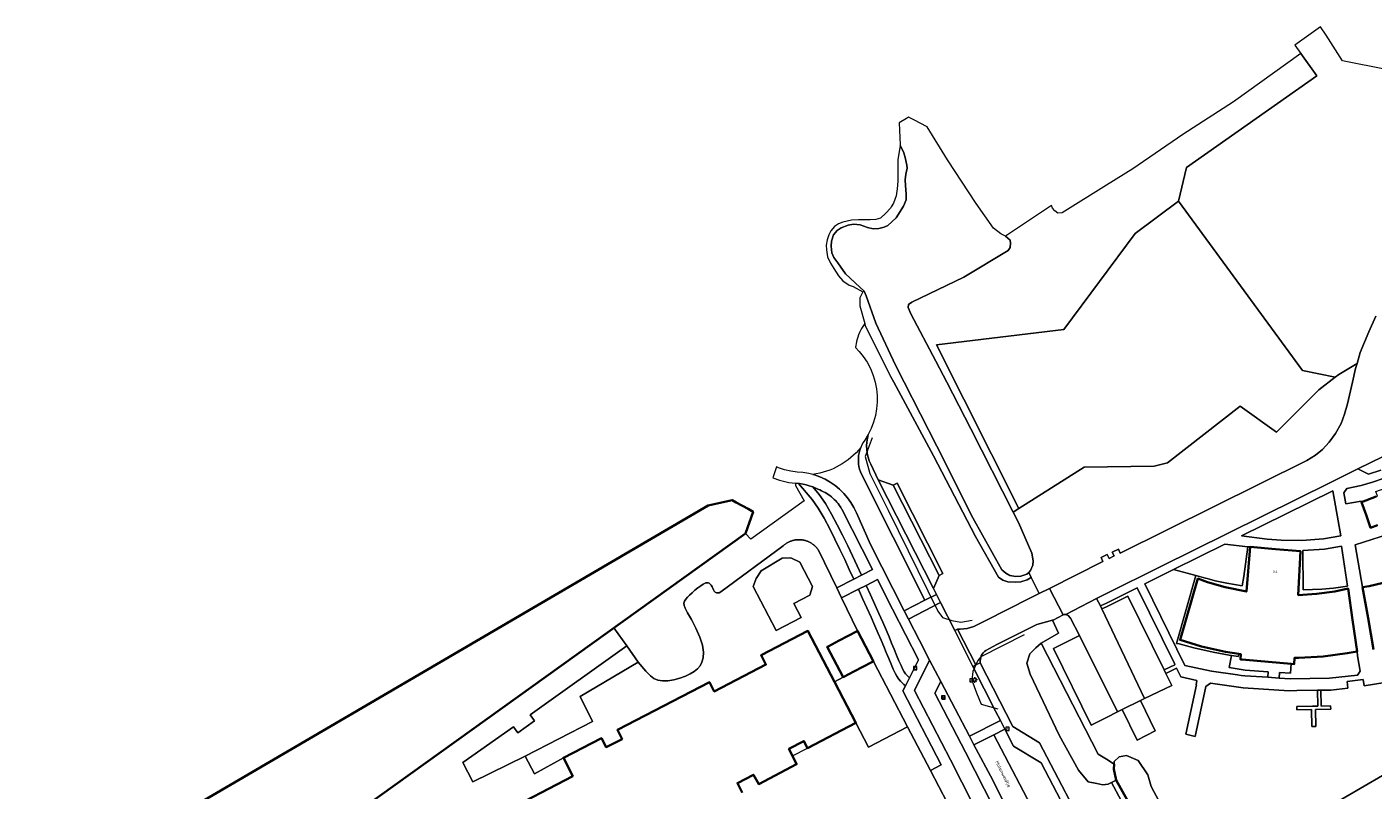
# Model space of a CAD drawing. Header units: metres. Extents: x 108651 to 109770, y 520801 to 521818.
# Tile 10 of 66: x 108808 to 109047, y 521427 to 521563. Entities that reach past the tile are written whole.
import ezdxf
from ezdxf.enums import TextEntityAlignment as Align

# ---------------------------------------------------------------- set-up
doc = ezdxf.new("R2010")
doc.units = ezdxf.units.M
for name, color, linetype, lineweight in [('B-WE-GK-BESCHOEIING-G', 253, 'OB-BESCHOEIING-BLOK', 35), ('B-WE-GR-BEPLANTING_CULTUUR_BOSPLANTSOEN-GV', 253, 'Continuous', 18), ('B-WE-GR-BEPLANTING_CULTUUR_HEESTERS-GV', 253, 'Continuous', 18), ('B-WE-GR-BOS_LOOF-GV', 253, 'Continuous', 13), ('B-WE-GR-GRAS-GV', 253, 'Continuous', 13), ('B-WE-IE-MEUBILAIR_WEGMEUBILAIR-S', 253, 'Continuous', 25), ('B-WE-IE-TERREINAFSCHEIDING_KUNSTMATIG_HEKWERK-G', 253, 'IE-TERREINAFSCHEIDING_KUNSTMATIG-SO', 18), ('B-WE-KL-ET_LS_OV_LICHTMAST-S', 253, 'Continuous', 25), ('B-WE-OG-BEBOUWING-GV', 253, 'Continuous', 35), ('B-WE-OG-BEBOUWING-T18', 253, 'Continuous', 18), ('B-WE-OG-BEBOUWING_LUIFEL-GV', 253, 'Continuous', 18), ('B-WE-OG-TERREIN_CULTUURSCHEIDING-GV', 253, 'Continuous', 18), ('B-WE-OG-TERREIN_ERF-GV', 253, 'Continuous', 18), ('B-WE-OG-TERREIN_ONBEGROEID-GV', 253, 'Continuous', 18), ('B-WE-OG-TOPOGRAFIE-T18', 253, 'Continuous', 18), ('B-WE-OG-WATER_SLOOT-GV', 253, 'Continuous', 18), ('B-WE-VH-KANTVERHARDING-G', 253, 'Continuous', 18), ('B-WE-VH-VERHARDING_ASFALT-GV', 253, 'Continuous', 18), ('B-WE-VH-VERHARDING_BEDRIJFSVLOERPLAAT-GV', 253, 'Continuous', 18), ('B-WE-VH-VERHARDING_BETONSTRAATSTEEN-GV', 253, 'Continuous', 18), ('B-WE-VH-VERHARDING_HALFVERHARDING_GRIND-GV', 253, 'Continuous', 18), ('B-WE-VH-VERHARDING_STRAATBAKSTEEN-GV', 253, 'Continuous', 18)]:
    doc.layers.add(name, color=color, linetype=linetype, lineweight=lineweight)
doc.styles.add('NLCS-ISO', font='NLCS-ISO.ttf')
doc.styles.add('NLCS-ISO-M250-T18', font='NLCS-ISO.ttf', dxfattribs={"height": 0.45})
doc.linetypes.add('IE-TERREINAFSCHEIDING_KUNSTMATIG-SO', pattern='A,4,[82,NLCS.SHX,S=0.75,R=90,X=0,Y=0],4,-2', length=10)
doc.linetypes.add('OB-BESCHOEIING-BLOK', pattern='A,6,-1,[152,NLCS.SHX,S=2,R=0,X=-1,Y=0]', length=7)

# ---------------------------------------------------------------- blocks, each defined once
blk = doc.blocks.new('SIE-WEG_VERKEERSBORD-SO')
at = {"color": 0, "linetype": 'ByBlock', "lineweight": 18}
blk.add_lwpolyline([(-1.125, -1.125), (1.125, -1.125), (1.125, 1.125), (-1.125, 1.125)], close=True, dxfattribs=at)
at = {"color": 0, "linetype": 'ByBlock', "lineweight": 18, "style": 'NLCS-ISO'}
blk.add_text('vb', height=1.5, dxfattribs=at).set_placement((0, 0), align=Align.MIDDLE_CENTER)
blk = doc.blocks.new('SKL-ET_OV_LICHTMAST-SO')
at = {"color": 0, "linetype": 'ByBlock', "lineweight": 18}
for points in [[(-1.25, 0), (-2, 0)], [(-1.41, 1.41), (-0.88, 0.88)], [(0, 2), (0, 1.25)], [(0.88, 0.88), (1.41, 1.41)], [(2, 0), (1.25, 0)], [(-1.41, -1.41), (-0.88, -0.88)], [(0, -1.25), (0, -2)], [(0.88, -0.88), (1.41, -1.41)]]:
    blk.add_lwpolyline(points, dxfattribs=at)
blk.add_circle((0, 0), 1, dxfattribs=at)

msp = doc.modelspace()

# ---------------------------------------------------------------- linework, layer by layer
at = {"layer": 'B-WE-GK-BESCHOEIING-G', "flags": 128}
for points in [[(108812.77, 521387.88), (108836.49, 521406.03), (108842.31, 521406.1), (108859.78, 521418.62), (108935.75, 521473.08), (108937.11, 521476.95), (108936.27, 521477.49), (108934.13, 521478.58), (108933.37, 521479.03), (108929.12, 521478.05), (108830.84, 521420.61), (108790.21, 521394.15), (108791.67, 521391), (108794.79, 521382.99), (108811.3, 521340.68), (108812.21, 521340.59), (108823.36, 521344.48), (108827.55, 521336.34), (108819.03, 521330.95), (108717.1, 521266.74), (108716.25, 521264.66), (108716.52, 521259.5), (108716.1, 521258.02), (108715.15, 521256.88), (108651.73, 521217.24), (108651.15, 521216.52), (108650.63, 521213.23), (108651.53, 521210.81), (108655.42, 521203.99), (108667.77, 521183.68), (108674.31, 521180.05), (108695.68, 521144.21), (108697.58, 521145.27), (108698.15, 521144.24), (108699.09, 521144.67), (108698.45, 521145.96), (108700.21, 521147.29), (108666.13, 521205.08), (108665.45, 521206.65), (108665.35, 521209.77), (108666.16, 521212.2), (108667.8, 521214.4), (108671.38, 521216.99), (108694.38, 521230.85), (108731.1, 521252.41), (108732.01, 521255.94), (108754.51, 521269.12), (108757.99, 521271.16), (108782.16, 521285.39), (108796.34, 521293.77), (108797.52, 521294.47), (108799.96, 521295.91), (108800.74, 521296.37), (108819.71, 521307.59), (108823, 521308.92), (108827.23, 521309.72), (108830.4, 521310), (108833.67, 521309.66), (108834.24, 521309.42), (108837.48, 521308.08), (108840.42, 521306.07), (108842.63, 521303.85), (108845.2, 521300.14), (108846.14, 521298.43), (108847.94, 521295.16), (108848.04, 521294.95), (108852.61, 521285.7), (108855.16, 521280.54), (108896.86, 521201.38), (108896.74, 521201.18), (108895.49, 521199.04), (108888.93, 521187.86), (108889.37, 521182.96), (108902.2, 521161.65), (108909.3, 521149.87), (108912.99, 521142.55), (108920.19, 521128.77), (108925.41, 521120.33), (108929.18, 521116.71), (108934.08, 521113.74), (108940.25, 521112.78), (108941.8, 521112.77), (108950.11, 521098.77), (108952.19, 521100.17), (108952.39, 521099.69), (108954.62, 521100.82), (108954.53, 521101.26), (108957.06, 521102.5), (108948.39, 521118.82), (108948.08, 521119.41), (108946.69, 521122.02), (108945.3, 521124.64), (108945.08, 521125.05), (108942.13, 521130.61), (108935.19, 521145.13), (108896.15, 521219.43)], [(109001.3, 521431.19), (109001.35, 521432.07)], [(109001.73, 521429.2), (109001.3, 521431.19)], [(109030.42, 521375.11), (109006.47, 521420.77), (109001.73, 521429.2)]]:
    msp.add_lwpolyline(points, dxfattribs=at)
at = {"layer": 'B-WE-GR-BEPLANTING_CULTUUR_BOSPLANTSOEN-GV', "flags": 128}
for points in [[(108998.95, 521460.2), (108999.21, 521459.68), (109000, 521460.07), (109003.83, 521461.97), (109010.28, 521448.83), (109012.19, 521449.76), (109012.09, 521449.95), (109005.45, 521463.43), (109000, 521460.72)], [(109001.73, 521429.2), (109001.3, 521431.19), (109001.35, 521432.07), (109000, 521432.93), (108998.54, 521433.86), (108988.41, 521453.59), (108987.46, 521452.78), (108986.38, 521451.67), (108985.84, 521450), (108986.43, 521448.08), (108991.61, 521437.25), (108995.06, 521430.98), (108996.73, 521428.91), (108998.29, 521428.6), (108999.37, 521428.4), (109000.29, 521428.5), (109000.9, 521428.8)]]:
    msp.add_lwpolyline(points, close=True, dxfattribs=at)
at = {"layer": 'B-WE-GR-BEPLANTING_CULTUUR_HEESTERS-GV', "flags": 128}
for points in [[(109045.41, 521478.67), (109048.02, 521479.65), (109048.24, 521479.71), (109047.94, 521480.55), (109050.77, 521481.55), (109052.35, 521482.17), (109051.6, 521483.8), (109049.43, 521482.93), (109047.37, 521482.24), (109045.33, 521481.63), (109042.79, 521481.1), (109042.23, 521480.3), (109042.58, 521478.35), (109045.35, 521478.83)], [(109011.95, 521466.66), (109006.81, 521464.12), (109013.96, 521449.62), (109018.7, 521448.59), (109023.34, 521447.94), (109023.99, 521447.85), (109024.65, 521447.77), (109028.72, 521447.51), (109028.79, 521448.51), (109024.71, 521448.76), (109021.83, 521449.26), (109022.28, 521451.39), (109021.82, 521451.46), (109018.99, 521451.96), (109015.54, 521452.73), (109012.96, 521453.45), (109012.5, 521453.55), (109015.89, 521465.61)], [(109032.86, 521449.92), (109032.75, 521448.24), (109030.81, 521448.36), (109030.74, 521447.38), (109032.69, 521447.26), (109039.73, 521447.35), (109044.69, 521447.92), (109045.15, 521448.58), (109044.67, 521451.34), (109044.6, 521452.13), (109042.87, 521451.78), (109038.57, 521451.23), (109034.23, 521450.98), (109033.74, 521450.98), (109033.5, 521450.99), (109033.44, 521449.87)]]:
    msp.add_lwpolyline(points, close=True, dxfattribs=at)
at = {"layer": 'B-WE-GR-BOS_LOOF-GV', "flags": 128}
msp.add_lwpolyline([(108983.42, 521476.91), (108984.37, 521475.04), (108986.71, 521469.58), (108986.95, 521468.22), (108986.89, 521467.45), (108986.48, 521466.49), (108986.17, 521466.18), (108986.61, 521465.29), (108988.04, 521462.42), (108989.86, 521463.33), (108999.38, 521468.12), (108999.05, 521468.81), (109000, 521469.28), (109000.11, 521469.33), (109000.46, 521468.66), (109001.36, 521469.09), (109001.04, 521469.75), (109002.12, 521470.28), (109002.44, 521469.61), (109035.69, 521486.08), (109037.23, 521487.02), (109038.43, 521488.01), (109039.63, 521489.33), (109040.77, 521490.87), (109041.75, 521492.67), (109042.4, 521494.32), (109042.88, 521496.14), (109043.77, 521500), (109044.33, 521502.41), (109044.6, 521503.35), (109041.36, 521501.38), (109040.72, 521500.89), (109037.8, 521498.65), (109030.29, 521491.09), (109023.78, 521495.76), (109010.88, 521485.65), (109008.48, 521485.08), (108996.01, 521484.9), (108984.44, 521477.56)], close=True, dxfattribs=at)
at = {"layer": 'B-WE-GR-GRAS-GV', "flags": 128}
for points in [[(109057.88, 521554.01), (109042.01, 521557.18), (109039.13, 521561.72), (109038.08, 521563.18), (109033.54, 521559.94), (109034.59, 521558.47), (109037.46, 521554.47), (109014.27, 521538.2), (109012.82, 521532.2), (109034.9, 521502.09), (109040.72, 521500.89), (109041.36, 521501.38), (109044.6, 521503.35), (109045.15, 521505.3), (109046.69, 521508.97), (109047.94, 521511.72)], [(109049.52, 521446.61), (109045.9, 521445.97), (109045.7, 521447.15), (109042.82, 521446.74), (109042.96, 521445.57), (109039.93, 521445.23), (109038.15, 521445.2), (109038.2, 521442.39), (109039.9, 521442.42), (109039.91, 521441.83), (109037.21, 521441.79), (109037.25, 521438.79), (109036.55, 521438.78), (109036.51, 521441.77), (109033.91, 521441.73), (109033.9, 521442.33), (109036.65, 521442.37), (109037.6, 521442.38), (109037.55, 521445.2), (109033.86, 521445.14), (109032.55, 521445.12), (109024.31, 521445.67), (109018.54, 521446.46), (109017.72, 521445.86), (109015.8, 521437.01), (109014.13, 521437.39), (109016.02, 521446.15), (109015.95, 521446.17), (109016.11, 521446.96), (109013.27, 521447.61), (109012.5, 521449.14), (109010.59, 521448.2), (109011.65, 521446.05), (109006.79, 521443.74), (109006.08, 521443.4), (109008.69, 521438), (109005.48, 521436.34), (109002.83, 521441.79), (109001.95, 521441.36), (109000, 521440.39), (108997.27, 521439.02), (108990.57, 521452.64), (108995.18, 521454.94), (108993.62, 521458.06), (108993.21, 521458.52), (108992.8, 521458.67), (108992.42, 521458.66), (108992.31, 521458.6), (108990.52, 521457.68), (108990.4, 521457.65), (108991.5, 521455.38), (108988.41, 521453.59), (108998.54, 521433.86), (109000, 521432.93), (109001.35, 521432.07), (109001.38, 521432.55), (109002.26, 521433.35), (109003.6, 521433.61), (109005.64, 521432.74), (109007.36, 521430.16), (109007.99, 521428.12), (109017.55, 521410.12)], [(109039.36, 521424.38), (109052.42, 521431.93)]]:
    msp.add_lwpolyline(points, dxfattribs=at)
for points in [[(108984.44, 521477.56), (108969.76, 521506.64), (108992.43, 521509.37), (109005.14, 521526.47), (109012.82, 521532.2), (109014.27, 521538.2), (109037.46, 521554.47), (109034.59, 521558.47), (109022.59, 521549.89), (109013.59, 521544.04), (109004.68, 521537.97), (109000, 521535.05), (108992.12, 521530.13), (108991.34, 521530.05), (108990.84, 521530.46), (108990.39, 521530.96), (108990.21, 521531.42), (108982.06, 521525.96), (108982.85, 521525.24), (108982.95, 521524.74), (108982.87, 521523.93), (108982.51, 521523.41), (108974.61, 521518.71), (108965.36, 521514.24), (108964.79, 521513.82), (108964.73, 521513.29), (108965.19, 521512.13), (108969.66, 521503.72), (108971.58, 521500), (108975.87, 521491.72), (108983.42, 521476.91)], [(109012.82, 521532.2), (109005.14, 521526.47), (108992.43, 521509.37), (108969.76, 521506.64), (108984.44, 521477.56), (108996.01, 521484.9), (109008.48, 521485.08), (109010.88, 521485.65), (109023.78, 521495.76), (109030.29, 521491.09), (109037.8, 521498.65), (109040.72, 521500.89), (109034.9, 521502.09)]]:
    msp.add_lwpolyline(points, close=True, dxfattribs=at)
at = {"layer": 'B-WE-IE-TERREINAFSCHEIDING_KUNSTMATIG_HEKWERK-G', "flags": 128}
for points in [[(108958.28, 521490.13), (108957.08, 521486.78), (108957.9, 521483.77), (108961.13, 521477.25), (108970.01, 521459.29), (108970.8, 521458.15), (108972.48, 521457.59), (108974.1, 521457.3), (108976.09, 521457.67)], [(108985.36, 521455.04), (108977.65, 521451.16), (108977.09, 521450.49), (108976.22, 521448.55), (108976.06, 521446.99), (108976.85, 521444.75), (108977.73, 521442.74), (108980.67, 521441.92)]]:
    msp.add_lwpolyline(points, dxfattribs=at)
at = {"layer": 'B-WE-OG-BEBOUWING-GV', "flags": 128}
for points in [[(109048.02, 521479.65), (109045.41, 521478.67), (109046.21, 521476.4), (109047.01, 521474.12), (109048.27, 521474.57)], [(109050.48, 521464.62), (109046.75, 521463.75), (109045.59, 521463.55), (109046.57, 521458.01), (109047.54, 521452.47)], [(108935.15, 521427), (108934.34, 521428.7), (108937.18, 521430.19), (108938.13, 521428.51), (108944.85, 521432.05), (108944.14, 521433.54), (108943.49, 521434.78), (108946.15, 521436.17), (108946.8, 521434.93), (108955.41, 521439.43), (108951.61, 521446.71), (108946.88, 521455.77), (108938.54, 521451.44), (108939.4, 521449.77), (108930.2, 521445.01), (108929.34, 521446.67), (108912.96, 521438.15), (108913.79, 521436.54), (108910.95, 521435.09), (108910.13, 521436.7), (108903.35, 521433.22), (108905.03, 521429.95), (108892.28, 521423.29)]]:
    msp.add_lwpolyline(points, dxfattribs=at)
for points in [[(109044.6, 521452.13), (109043.82, 521457.71), (109043.04, 521463.28), (109040.63, 521462.79), (109037.41, 521462.35), (109034.14, 521462.13), (109034.56, 521469.94), (109030.08, 521470.33), (109025.61, 521470.72), (109024.92, 521462.77), (109021.11, 521463.55), (109017.98, 521464.46), (109016.27, 521465.08), (109013.11, 521454.15), (109016.94, 521453), (109021.18, 521452.04), (109023.55, 521451.68), (109023.94, 521451.62), (109023.86, 521450.71), (109024.15, 521450.68), (109024.84, 521450.62), (109032.86, 521449.92), (109033.44, 521449.87), (109033.5, 521450.99), (109033.74, 521450.98), (109034.23, 521450.98), (109038.57, 521451.23), (109042.87, 521451.78)], [(108953.15, 521447.53), (108953.29, 521447.61), (108955.04, 521448.53), (108958.26, 521450.21), (108958.54, 521450.35), (108955.71, 521455.76), (108955.64, 521455.72), (108952.42, 521454.04), (108950.47, 521453.02), (108950.32, 521452.94)]]:
    msp.add_lwpolyline(points, close=True, dxfattribs=at)
at = {"layer": 'B-WE-OG-BEBOUWING_LUIFEL-GV', "flags": 128}
msp.add_lwpolyline([(108943.49, 521434.78), (108944.14, 521433.54), (108946.8, 521434.93), (108946.15, 521436.17)], close=True, dxfattribs=at)
at = {"layer": 'B-WE-OG-TERREIN_CULTUURSCHEIDING-GV', "flags": 128}
msp.add_lwpolyline([(108958.07, 521485.4), (108959.35, 521482.66), (108962.06, 521481.68), (108962.73, 521482.03), (108970.9, 521465.99), (108970.22, 521465.65), (108969.21, 521463.32), (108969.75, 521462.25), (108970.49, 521460.8), (108973.01, 521455.84), (108973.51, 521456.09), (108973.99, 521456.08), (108974.61, 521456.12), (108975.22, 521456.22), (108975.82, 521456.36), (108976.41, 521456.57), (108978.44, 521457.58), (108986.5, 521461.65), (108988.04, 521462.42), (108986.61, 521465.29), (108986.5, 521465.21), (108985.91, 521464.88), (108984.76, 521464.52), (108983.9, 521464.41), (108982.46, 521464.47), (108981.55, 521464.8), (108980.78, 521465.34), (108976.68, 521472.58), (108969.24, 521486.93), (108962.14, 521500), (108961.63, 521500.95), (108957.09, 521510.07), (108956.99, 521510.45), (108956.65, 521509.93), (108956.43, 521509.56), (108956.23, 521509.19), (108956.06, 521508.82), (108955.89, 521508.42), (108955.75, 521508.03), (108955.63, 521507.63), (108955.53, 521507.23), (108955.44, 521506.81), (108955.4, 521506.6), (108955.35, 521506.19), (108956.02, 521505.47), (108956.7, 521504.6), (108957.4, 521503.54), (108957.99, 521502.41), (108958.47, 521501.22), (108958.83, 521500), (108959.06, 521498.82), (108959.18, 521497.63), (108959.19, 521496.43), (108959.09, 521495.24), (108958.88, 521494.06), (108958.56, 521492.9), (108958.14, 521491.78), (108957.62, 521490.7, 0.185306)], format="xyb", close=True, dxfattribs=at)
for points in [[(108943.52, 521471.6), (108943.64, 521471.65), (108943.76, 521471.7), (108943.88, 521471.75), (108944, 521471.79), (108944.13, 521471.83), (108944.25, 521471.86), (108944.38, 521471.89), (108944.51, 521471.91), (108944.63, 521471.94), (108944.76, 521471.96), (108944.89, 521471.97), (108945.02, 521471.98), (108945.15, 521471.98), (108945.28, 521471.99), (108945.41, 521471.98), (108945.54, 521471.98), (108945.67, 521471.97), (108945.8, 521471.96), (108945.92, 521471.94), (108946.05, 521471.92), (108946.18, 521471.89), (108946.3, 521471.86), (108946.43, 521471.83), (108946.55, 521471.79), (108946.68, 521471.75), (108946.8, 521471.7), (108946.92, 521471.65), (108947.04, 521471.6), (108947.15, 521471.55), (108947.27, 521471.49), (108947.38, 521471.42), (108947.49, 521471.36), (108947.6, 521471.29), (108947.71, 521471.21), (108947.81, 521471.14), (108947.91, 521471.06), (108948.01, 521470.97), (108948.11, 521470.89), (108948.21, 521470.8), (108948.3, 521470.71), (108948.38, 521470.61), (108948.47, 521470.52), (108948.55, 521470.41), (108948.63, 521470.31), (108948.71, 521470.21), (108948.78, 521470.1), (108952.01, 521463.43), (108955.03, 521464.97), (108954.24, 521466.7), (108953.42, 521468.46), (108952.58, 521470.26), (108951.69, 521472.09), (108950.75, 521473.94), (108949.74, 521475.81), (108948.69, 521477.59), (108947.64, 521479.14), (108945.21, 521481.98), (108944.68, 521482.05), (108944.65, 521481.64), (108946.21, 521478.89), (108936.7, 521472.09), (108935.75, 521473.08), (108912.35, 521456.31), (108914.65, 521453.09), (108916.69, 521450.22), (108918.05, 521448.62), (108918.86, 521447.76), (108919.48, 521447.31), (108920.17, 521447.03), (108920.99, 521446.89), (108921.94, 521446.9), (108923, 521447.07), (108924.07, 521447.35), (108925.07, 521447.72), (108925.92, 521448.12), (108926.63, 521448.56), (108927.21, 521449.04), (108927.68, 521449.57), (108928.02, 521450.21), (108928.23, 521451), (108928.29, 521452), (108928.13, 521453.21), (108927.66, 521454.67), (108926.93, 521456.27), (108926.13, 521457.8), (108925.47, 521458.99), (108925.05, 521459.79), (108924.84, 521460.3), (108924.81, 521460.7), (108924.91, 521461.05), (108925.13, 521461.39), (108925.44, 521461.75), (108925.81, 521462.14), (108926.25, 521462.56), (108926.76, 521462.99), (108927.31, 521463.42), (108927.81, 521463.79), (108928.21, 521464.06), (108928.49, 521464.22), (108928.72, 521464.31), (108928.91, 521464.34), (108929.1, 521464.32), (108929.28, 521464.23), (108929.46, 521464.09), (108929.64, 521463.88), (108929.81, 521463.62), (108929.96, 521463.34), (108930.1, 521463.05), (108930.22, 521462.81), (108930.34, 521462.66), (108930.46, 521462.57), (108930.61, 521462.53), (108930.82, 521462.52), (108931.09, 521462.56), (108931.4, 521462.69), (108942.49, 521470.92), (108942.54, 521470.97), (108942.64, 521471.05), (108942.74, 521471.14), (108942.85, 521471.21), (108942.96, 521471.28), (108943.07, 521471.35), (108943.18, 521471.42), (108943.29, 521471.48), (108943.4, 521471.54)], [(108952.1, 521474.65), (108953.05, 521472.77), (108953.95, 521470.91), (108954.8, 521469.1), (108955.62, 521467.34), (108956.39, 521465.67), (108958.35, 521466.67), (108952.9, 521477.39), (108952.84, 521477.5), (108952.73, 521477.69), (108952.6, 521477.91), (108952.45, 521478.15), (108952.26, 521478.4), (108952.05, 521478.66), (108951.82, 521478.91), (108951.57, 521479.16), (108951.31, 521479.4), (108951.05, 521479.62), (108950.78, 521479.83), (108950.5, 521480.02), (108950.22, 521480.19), (108949.93, 521480.36), (108949.63, 521480.52), (108949.31, 521480.68), (108948.99, 521480.83), (108948.66, 521480.99), (108948.31, 521481.14), (108947.93, 521481.3), (108947.73, 521481.37), (108948.86, 521480.05), (108949.98, 521478.4), (108951.07, 521476.55)], [(109040.32, 521480.7), (109031.9, 521476.52), (109024.05, 521472.66), (109028.61, 521472.11), (109031.08, 521471.93), (109034.76, 521471.86), (109038.66, 521472.14), (109041.71, 521472.68)], [(109011.95, 521466.66), (109015.89, 521465.61), (109017.65, 521465.14), (109017.93, 521465.06), (109019.36, 521464.68), (109021.43, 521464.24), (109024.18, 521463.76), (109024.43, 521465.43), (109025.16, 521470.7), (109021.08, 521471.17)], [(109034.96, 521470.04), (109035.03, 521463.06), (109038.31, 521463.22), (109040.41, 521463.39), (109042.92, 521463.71), (109041.86, 521470.86), (109038.8, 521470.33)], [(108963.08, 521450.44), (108963.46, 521449.59), (108963.77, 521448.93), (108964.02, 521448.46), (108964.24, 521448.13), (108964.45, 521447.88), (108964.69, 521447.65), (108964.94, 521447.43), (108966.54, 521450.63), (108961.91, 521459.66), (108959.24, 521464.9), (108957.22, 521463.87), (108957.99, 521462.19), (108958.77, 521460.48), (108959.51, 521458.84), (108960.2, 521457.3), (108960.8, 521455.93), (108961.31, 521454.71), (108961.78, 521453.58), (108962.22, 521452.49), (108962.66, 521451.43)], [(108955.86, 521463.17), (108952.87, 521461.65), (108955.71, 521455.76), (108958.54, 521450.35), (108964.61, 521438.72), (108968.67, 521430.96), (108970.59, 521431.95), (108963.78, 521445.09), (108964.24, 521446.02), (108963.96, 521446.26), (108963.67, 521446.51), (108963.35, 521446.82), (108963.01, 521447.22), (108962.7, 521447.69), (108962.4, 521448.25), (108962.07, 521448.96), (108961.68, 521449.84), (108961.26, 521450.84), (108960.81, 521451.91), (108960.37, 521453), (108959.9, 521454.12), (108959.4, 521455.33), (108958.8, 521456.69), (108958.12, 521458.21), (108957.38, 521459.85), (108956.6, 521461.55)]]:
    msp.add_lwpolyline(points, close=True, dxfattribs=at)
msp.add_lwpolyline([(108892.28, 521423.29), (108905.03, 521429.95), (108903.35, 521433.22), (108898.19, 521430.33), (108896.57, 521433.47), (108887.23, 521428.9), (108885.49, 521432.34), (108894.48, 521438.73), (108895.26, 521437.65), (108898.23, 521439.76), (108897.46, 521440.85), (108914.65, 521453.09), (108912.35, 521456.31), (108859.78, 521418.62)], dxfattribs=at)
msp.add_lwpolyline([(109031.84, 521371.3), (109000.9, 521428.8), (109000.29, 521428.5), (108999.37, 521428.4), (108998.29, 521428.6), (108996.73, 521428.91), (108995.06, 521430.98), (108991.61, 521437.25), (108986.43, 521448.08), (108985.84, 521450), (108986.38, 521451.67), (108987.46, 521452.78), (108988.41, 521453.59), (108991.5, 521455.38), (108990.4, 521457.65), (108987.63, 521456.9), (108980.5, 521453.37), (108978.52, 521452.31, 0.272597), (108977.55, 521450.11), (108983.32, 521438.74), (108988.11, 521435.88), (108997.39, 521418.07)], format="xyb", dxfattribs=at)
at = {"layer": 'B-WE-OG-TERREIN_ERF-GV', "flags": 128}
for points in [[(109045.59, 521463.55), (109046.75, 521463.75), (109050.48, 521464.62), (109053.34, 521465.48), (109050.83, 521472.58), (109050.38, 521472.45), (109050.21, 521472.97), (109044.26, 521471.08)], [(109015.89, 521465.61), (109012.5, 521453.55), (109012.96, 521453.45), (109015.54, 521452.73), (109018.99, 521451.96), (109021.82, 521451.46), (109022.28, 521451.39), (109023.52, 521451.21), (109023.55, 521451.68), (109021.18, 521452.04), (109016.94, 521453), (109013.11, 521454.15), (109016.27, 521465.08), (109017.98, 521464.46), (109021.11, 521463.55), (109024.92, 521462.77), (109025.61, 521470.72), (109025.16, 521470.7), (109024.43, 521465.43), (109024.18, 521463.76), (109021.43, 521464.24), (109019.36, 521464.68), (109017.93, 521465.06), (109017.65, 521465.14)]]:
    msp.add_lwpolyline(points, close=True, dxfattribs=at)
at = {"layer": 'B-WE-OG-TERREIN_ONBEGROEID-GV', "flags": 128}
msp.add_lwpolyline([(108941.2, 521455.83), (108945.65, 521458.14), (108944.34, 521460.65), (108947.2, 521462.13), (108947.7, 521463.68), (108945.46, 521468.01), (108943.84, 521468.77), (108942.3, 521468.69), (108938.53, 521466.46), (108937.67, 521465.06), (108937.13, 521463.69)], close=True, dxfattribs=at)
at = {"layer": 'B-WE-OG-WATER_SLOOT-GV', "flags": 128}
for points in [[(108986.17, 521466.18), (108986.48, 521466.49), (108986.89, 521467.45), (108986.95, 521468.22), (108986.71, 521469.58), (108984.37, 521475.04), (108983.42, 521476.91), (108975.87, 521491.72), (108971.58, 521500), (108969.66, 521503.72), (108965.19, 521512.13), (108964.73, 521513.29), (108964.79, 521513.82), (108965.36, 521514.24), (108974.61, 521518.71), (108982.51, 521523.41), (108982.87, 521523.93), (108982.95, 521524.74), (108982.85, 521525.24), (108982.06, 521525.96), (108981.22, 521526.41), (108979.93, 521527.4), (108976.82, 521531.77), (108971.71, 521539.55), (108968.09, 521545.4), (108965.7, 521546.66), (108964.78, 521547.14), (108964.43, 521546.92), (108963.14, 521546.15), (108963.3, 521542.19), (108963.29, 521542.1), (108963.78, 521541.22), (108963.97, 521540.78), (108964.21, 521539.99), (108964.49, 521538.59), (108964.55, 521538.04), (108964.32, 521536.97), (108964.18, 521535.98), (108964.26, 521534.97), (108964.37, 521533.45), (108964.35, 521532.46), (108963.88, 521531.33), (108962.61, 521529.26), (108961.11, 521527.87), (108960.42, 521527.55), (108959.49, 521527.34), (108958.46, 521527.3), (108957.47, 521527.52), (108956.15, 521527.99), (108954.96, 521528.08), (108954.01, 521527.92), (108952.82, 521527.45), (108952.11, 521526.97), (108951.43, 521526.23), (108951.08, 521525.11), (108951.02, 521524.21), (108951.13, 521523.03), (108951.47, 521522.16), (108952.19, 521521.25), (108953.58, 521519.26), (108955.28, 521517.69), (108956.87, 521516.21), (108957.27, 521515.39), (108958.99, 521510.5), (108962.48, 521503.02), (108964.02, 521500), (108969.81, 521488.61), (108976.25, 521475.85), (108981.39, 521466.62), (108982.12, 521466.01), (108982.82, 521465.62), (108983.85, 521465.47), (108984.77, 521465.53), (108985.81, 521465.84)], [(108986.17, 521466.18), (108985.81, 521465.84), (108984.77, 521465.53), (108983.85, 521465.47), (108982.82, 521465.62), (108982.12, 521466.01), (108981.39, 521466.62), (108976.25, 521475.85), (108969.81, 521488.61), (108964.02, 521500), (108962.48, 521503.02), (108958.99, 521510.5), (108957.27, 521515.39), (108956.87, 521516.21), (108955.28, 521517.69), (108953.58, 521519.26), (108952.19, 521521.25), (108951.47, 521522.16), (108951.13, 521523.03), (108951.02, 521524.21), (108951.08, 521525.11), (108951.43, 521526.23), (108952.11, 521526.97), (108952.82, 521527.45), (108954.01, 521527.92), (108954.96, 521528.08), (108956.15, 521527.99), (108957.47, 521527.52), (108958.46, 521527.3), (108959.49, 521527.34), (108960.42, 521527.55), (108961.11, 521527.87), (108962.61, 521529.26), (108963.88, 521531.33), (108964.35, 521532.46), (108964.37, 521533.45), (108964.26, 521534.97), (108964.18, 521535.98), (108964.32, 521536.97), (108964.55, 521538.04), (108964.49, 521538.59), (108964.21, 521539.99), (108963.97, 521540.78), (108963.78, 521541.22), (108963.29, 521542.1), (108962.88, 521539.55), (108962.87, 521538.2), (108962.89, 521537.08), (108962.85, 521535.76), (108962.78, 521534.38), (108962.57, 521533.12), (108962.12, 521531.83), (108961.71, 521531.21), (108961.56, 521530.97), (108960.75, 521530.04), (108959.79, 521529.2), (108958.98, 521528.95), (108957.97, 521528.86), (108956.96, 521528.85), (108955.86, 521528.9), (108954.66, 521528.83), (108953.1, 521528.45), (108952.31, 521528.14), (108951.6, 521527.71), (108950.98, 521526.95), (108950.58, 521526.21), (108950.34, 521525.5), (108950.28, 521525.33), (108950.15, 521524.37), (108950.16, 521523.55), (108950.37, 521522.3), (108950.91, 521521.2), (108951.51, 521520.2), (108952.31, 521518.92), (108953.06, 521518), (108954.19, 521517.26), (108954.92, 521517.01), (108956.62, 521516.09), (108956.14, 521515.02), (108956.12, 521514.48), (108956.14, 521513.56), (108956.99, 521510.45), (108957.09, 521510.07), (108961.63, 521500.95), (108962.14, 521500), (108969.24, 521486.93), (108976.68, 521472.58), (108980.78, 521465.34), (108981.55, 521464.8), (108982.46, 521464.47), (108983.9, 521464.41), (108984.76, 521464.52), (108985.91, 521464.88), (108986.5, 521465.21), (108986.61, 521465.29)], [(109001.73, 521429.2), (109006.47, 521420.77), (109030.42, 521375.11), (109032.46, 521371.89), (109033.56, 521371.22), (109034.81, 521371.83), (109036.06, 521372.44), (109036.61, 521375.32), (109036.21, 521376.68), (109022.94, 521400.57), (109021.73, 521402.25), (109017.55, 521410.12), (109007.99, 521428.12), (109007.36, 521430.16), (109005.64, 521432.74), (109003.6, 521433.61), (109002.26, 521433.35), (109001.38, 521432.55), (109001.35, 521432.07), (109001.3, 521431.19)], [(109035.22, 521371.03), (109034.81, 521371.83), (109033.56, 521371.22), (109032.46, 521371.89), (109030.42, 521375.11), (109006.47, 521420.77), (109001.73, 521429.2), (109000.9, 521428.8), (109031.84, 521371.3), (109033.28, 521370.47), (109034.35, 521370.6)]]:
    msp.add_lwpolyline(points, close=True, dxfattribs=at)
for points in [[(108859.78, 521418.62), (108912.35, 521456.31), (108935.75, 521473.08), (108937.11, 521476.95), (108936.27, 521477.49), (108934.13, 521478.58), (108933.37, 521479.03), (108929.12, 521478.05), (108831.43, 521420.95)], [(109052.42, 521431.93), (109039.36, 521424.38), (109032.02, 521420.73), (109025.32, 521417.5), (109024.53, 521417.09), (109023.92, 521416.7), (109023.56, 521415.85), (109023.7, 521415.04), (109024.19, 521413.79), (109024.35, 521413.41), (109024.79, 521412.68), (109025.57, 521411.71), (109026.2, 521411.47), (109027.19, 521411.78), (109054.38, 521426.93)]]:
    msp.add_lwpolyline(points, dxfattribs=at)
at = {"layer": 'B-WE-VH-KANTVERHARDING-G', "flags": 128}
for points in [[(108978.36, 521420.8), (108972.25, 521432.82), (108965.84, 521445.19), (108968.53, 521450.59), (108966.72, 521454.04), (108964.76, 521457.88), (108964.02, 521459.33), (108957.99, 521471.15), (108955.51, 521476.75), (108955.07, 521477.69), (108954.54, 521478.59), (108953.94, 521479.44), (108953.26, 521480.23), (108952.52, 521480.96), (108951.72, 521481.63), (108950.86, 521482.22), (108949.95, 521482.73), (108949.01, 521483.16), (108948.51, 521483.33), (108948.02, 521483.51), (108947.74, 521483.58), (108947.01, 521483.77), (108945.99, 521483.93), (108944.95, 521484.01), (108943.83, 521484.17), (108942.73, 521484.42), (108941.65, 521484.78), (108941.28, 521484.93), (108940.62, 521482.99), (108941.84, 521482.57), (108943.48, 521482.18), (108944.68, 521482.05), (108945.21, 521481.98), (108945.38, 521481.96), (108946.01, 521481.85), (108946.57, 521481.73), (108947.07, 521481.59), (108947.52, 521481.45), (108947.73, 521481.37), (108947.93, 521481.3), (108948.31, 521481.14), (108948.66, 521480.99), (108948.99, 521480.83), (108949.31, 521480.68), (108949.63, 521480.52), (108949.93, 521480.36), (108950.22, 521480.19), (108950.5, 521480.02), (108950.78, 521479.83), (108951.05, 521479.62), (108951.31, 521479.4), (108951.57, 521479.16), (108951.82, 521478.91), (108952.05, 521478.66), (108952.26, 521478.4), (108952.45, 521478.15), (108952.6, 521477.91), (108952.73, 521477.69), (108952.84, 521477.5)], [(109048.85, 521484.38), (109046.64, 521483.62), (109044.77, 521484.6), (109039.85, 521482.15), (109009.54, 521467.17), (109000, 521462.42), (108998.26, 521461.56), (108998.95, 521460.2), (109000, 521460.72), (109005.45, 521463.43), (109012.09, 521449.95), (109012.19, 521449.76), (109010.28, 521448.83), (109010.59, 521448.2), (109012.5, 521449.14), (109013.27, 521447.61), (109016.11, 521446.96), (109015.95, 521446.17), (109016.02, 521446.15), (109014.13, 521437.39), (109015.8, 521437.01), (109017.72, 521445.86), (109018.54, 521446.46), (109024.31, 521445.67), (109032.55, 521445.12), (109033.86, 521445.14), (109037.55, 521445.2), (109038.15, 521445.2), (109039.93, 521445.23), (109042.96, 521445.57), (109042.82, 521446.74), (109045.7, 521447.15), (109045.9, 521445.97), (109049.52, 521446.61)], [(109048.27, 521474.57), (109047.01, 521474.12), (109046.21, 521476.4), (109045.41, 521478.67), (109045.35, 521478.83), (109042.58, 521478.35), (109042.23, 521480.3), (109042.79, 521481.1), (109045.33, 521481.63), (109047.37, 521482.24), (109049.43, 521482.93)], [(108952.84, 521477.5), (108952.9, 521477.39), (108958.35, 521466.67), (108956.39, 521465.67), (108955.03, 521464.97), (108952.01, 521463.43), (108952.87, 521461.65), (108955.86, 521463.17), (108957.22, 521463.87), (108959.24, 521464.9), (108961.91, 521459.66), (108966.54, 521450.63), (108964.94, 521447.43), (108964.24, 521446.02), (108963.78, 521445.09), (108970.59, 521431.95), (108968.67, 521430.96), (108971.66, 521425.22), (108968.77, 521423.72), (108973.95, 521413.78), (108977.67, 521415.72), (108978.76, 521416.31), (108979.58, 521416.76), (108978.84, 521418.18)], [(109047.54, 521452.47), (109046.57, 521458.01), (109045.59, 521463.55), (109044.26, 521471.08), (109050.21, 521472.97)], [(108970.52, 521446.78), (108968.53, 521450.59), (108965.84, 521445.19), (108972.25, 521432.82), (108978.36, 521420.8)], [(108989.38, 521403.37), (108990.42, 521403.91), (109003.36, 521378.95), (109005.15, 521375.49), (109004.74, 521375.27), (109006.88, 521371.15), (109009.32, 521372.4), (109005.57, 521379.59), (109005.42, 521379.51), (108996.17, 521397.3), (108993.67, 521402.12), (108993.19, 521403.07), (108983.49, 521421.89), (108981.7, 521425.39), (108979.76, 521429.23), (108976.43, 521435.53), (108975.63, 521437.07), (108970.52, 521446.78), (108969.48, 521444.67), (108974.9, 521434.2), (108981.55, 521421.15), (108982.72, 521418.89), (108982.72, 521418.88), (108989.36, 521405.96)], [(108981.51, 521420.41), (108981.55, 521421.15), (108974.9, 521434.2), (108969.48, 521444.67), (108970.52, 521446.78)], [(108971.66, 521425.22), (108968.67, 521430.96), (108964.61, 521438.72), (108957.66, 521435.11), (108955.41, 521439.43), (108946.8, 521434.93), (108946.15, 521436.17), (108943.49, 521434.78), (108944.14, 521433.54), (108944.85, 521432.05), (108938.13, 521428.51), (108937.18, 521430.19), (108934.34, 521428.7), (108935.15, 521427)]]:
    msp.add_lwpolyline(points, dxfattribs=at)
for points in [[(108970.22, 521465.65), (108970.9, 521465.99), (108962.73, 521482.03), (108962.06, 521481.68)], [(109034.76, 521471.86), (109031.08, 521471.93), (109028.61, 521472.11), (109024.05, 521472.66), (109031.9, 521476.52), (109040.32, 521480.7), (109041.71, 521472.68), (109038.66, 521472.14)], [(108943.52, 521471.6), (108943.4, 521471.54), (108943.29, 521471.48), (108943.18, 521471.42), (108943.07, 521471.35), (108942.96, 521471.28), (108942.85, 521471.21), (108942.74, 521471.14), (108942.64, 521471.05), (108942.54, 521470.97), (108942.49, 521470.92), (108931.4, 521462.69), (108931.09, 521462.56), (108930.82, 521462.52), (108930.61, 521462.53), (108930.46, 521462.57), (108930.34, 521462.66), (108930.22, 521462.81), (108930.1, 521463.05), (108929.96, 521463.34), (108929.81, 521463.62), (108929.64, 521463.88), (108929.46, 521464.09), (108929.28, 521464.23), (108929.1, 521464.32), (108928.91, 521464.34), (108928.72, 521464.31), (108928.49, 521464.22), (108928.21, 521464.06), (108927.81, 521463.79), (108927.31, 521463.42), (108926.76, 521462.99), (108926.25, 521462.56), (108925.81, 521462.14), (108925.44, 521461.75), (108925.13, 521461.39), (108924.91, 521461.05), (108924.81, 521460.7), (108924.84, 521460.3), (108925.05, 521459.79), (108925.47, 521458.99), (108926.13, 521457.8), (108926.93, 521456.27), (108927.66, 521454.67), (108928.13, 521453.21), (108928.29, 521452), (108928.23, 521451), (108928.02, 521450.21), (108927.68, 521449.57), (108927.21, 521449.04), (108926.63, 521448.56), (108925.92, 521448.12), (108925.07, 521447.72), (108924.07, 521447.35), (108923, 521447.07), (108921.94, 521446.9), (108920.99, 521446.89), (108920.17, 521447.03), (108919.48, 521447.31), (108918.86, 521447.76), (108918.05, 521448.62), (108916.69, 521450.22), (108906.36, 521444.09), (108908.55, 521439.64), (108896.57, 521433.47), (108898.19, 521430.33), (108903.35, 521433.22), (108910.13, 521436.7), (108910.95, 521435.09), (108913.79, 521436.54), (108912.96, 521438.15), (108929.34, 521446.67), (108930.2, 521445.01), (108939.4, 521449.77), (108938.54, 521451.44), (108946.88, 521455.77), (108951.61, 521446.71), (108953.15, 521447.53), (108950.32, 521452.94), (108950.47, 521453.02), (108952.42, 521454.04), (108955.64, 521455.72), (108955.71, 521455.76), (108952.87, 521461.65), (108952.01, 521463.43), (108948.78, 521470.1), (108948.71, 521470.21), (108948.63, 521470.31), (108948.55, 521470.41), (108948.47, 521470.52), (108948.38, 521470.61), (108948.3, 521470.71), (108948.21, 521470.8), (108948.11, 521470.89), (108948.01, 521470.97), (108947.91, 521471.06), (108947.81, 521471.14), (108947.71, 521471.21), (108947.6, 521471.29), (108947.49, 521471.36), (108947.38, 521471.42), (108947.27, 521471.49), (108947.15, 521471.55), (108947.04, 521471.6), (108946.92, 521471.65), (108946.8, 521471.7), (108946.68, 521471.75), (108946.55, 521471.79), (108946.43, 521471.83), (108946.3, 521471.86), (108946.18, 521471.89), (108946.05, 521471.92), (108945.92, 521471.94), (108945.8, 521471.96), (108945.67, 521471.97), (108945.54, 521471.98), (108945.41, 521471.98), (108945.28, 521471.99), (108945.15, 521471.98), (108945.02, 521471.98), (108944.89, 521471.97), (108944.76, 521471.96), (108944.63, 521471.94), (108944.51, 521471.91), (108944.38, 521471.89), (108944.25, 521471.86), (108944.13, 521471.83), (108944, 521471.79), (108943.88, 521471.75), (108943.76, 521471.7), (108943.64, 521471.65)], [(109011.95, 521466.66), (109021.08, 521471.17), (109025.16, 521470.7), (109025.61, 521470.72), (109030.08, 521470.33), (109034.56, 521469.94), (109034.14, 521462.13), (109037.41, 521462.35), (109040.63, 521462.79), (109043.04, 521463.28), (109043.82, 521457.71), (109044.6, 521452.13), (109044.67, 521451.34), (109045.15, 521448.58), (109044.69, 521447.92), (109039.73, 521447.35), (109032.69, 521447.26), (109030.74, 521447.38), (109028.72, 521447.51), (109024.65, 521447.77), (109023.99, 521447.85), (109023.34, 521447.94), (109018.7, 521448.59), (109013.96, 521449.62), (109006.81, 521464.12)], [(109040.41, 521463.39), (109038.31, 521463.22), (109035.03, 521463.06), (109034.96, 521470.04), (109038.8, 521470.33), (109041.86, 521470.86), (109042.92, 521463.71)], [(108947.7, 521463.68), (108947.2, 521462.13), (108944.34, 521460.65), (108945.65, 521458.14), (108941.2, 521455.83), (108937.13, 521463.69), (108937.67, 521465.06), (108938.53, 521466.46), (108942.3, 521468.69), (108943.84, 521468.77), (108945.46, 521468.01)], [(108916.69, 521450.22), (108914.65, 521453.09), (108897.46, 521440.85), (108898.23, 521439.76), (108895.26, 521437.65), (108894.48, 521438.73), (108885.49, 521432.34), (108887.23, 521428.9), (108896.57, 521433.47), (108908.55, 521439.64), (108906.36, 521444.09)], [(109032.86, 521449.92), (109024.84, 521450.62), (109024.15, 521450.68), (109023.86, 521450.71), (109023.94, 521451.62), (109023.55, 521451.68), (109023.52, 521451.21), (109022.28, 521451.39), (109021.83, 521449.26), (109024.71, 521448.76), (109028.79, 521448.51), (109028.72, 521447.51), (109030.74, 521447.38), (109030.81, 521448.36), (109032.75, 521448.24)], [(108951.61, 521446.71), (108955.41, 521439.43), (108957.66, 521435.11), (108964.61, 521438.72), (108958.54, 521450.35), (108958.26, 521450.21), (108955.04, 521448.53), (108953.29, 521447.61), (108953.15, 521447.53)], [(109017.19, 521373.97), (109018.22, 521374.5), (109015.86, 521379.05), (109016.1, 521379.17), (108996.83, 521416.34), (108997.39, 521418.07), (108988.11, 521435.88), (108983.32, 521438.74), (108977.55, 521450.11), (108976.76, 521449.71), (108976.25, 521449.45), (108980.28, 521441.52), (108981.13, 521439.86), (108981.92, 521438.31), (108983.49, 521435.26), (108988.38, 521432.33), (108995.38, 521418.89), (108995.38, 521411.77), (108995.81, 521410.94), (108998.46, 521410.15), (109008.96, 521389.91), (109008.05, 521387.27), (109009.14, 521385.19), (109011.79, 521384.39)], [(109038.15, 521445.2), (109037.55, 521445.2), (109037.6, 521442.38), (109036.65, 521442.37), (109033.9, 521442.33), (109033.91, 521441.73), (109036.51, 521441.77), (109036.55, 521438.78), (109037.25, 521438.79), (109037.21, 521441.79), (109039.91, 521441.83), (109039.9, 521442.42), (109038.2, 521442.39)]]:
    msp.add_lwpolyline(points, close=True, dxfattribs=at)
at = {"layer": 'B-WE-VH-VERHARDING_ASFALT-GV', "flags": 128}
for points in [[(109047.94, 521511.72), (109046.69, 521508.97), (109045.15, 521505.3), (109044.6, 521503.35), (109044.33, 521502.41), (109043.77, 521500), (109042.88, 521496.14), (109042.4, 521494.32), (109041.75, 521492.67), (109040.77, 521490.87), (109039.63, 521489.33), (109038.43, 521488.01), (109037.23, 521487.02), (109035.69, 521486.08), (109002.44, 521469.61), (109002.12, 521470.28), (109001.04, 521469.75), (109001.36, 521469.09), (109000.46, 521468.66), (109000.11, 521469.33), (109000, 521469.28), (108999.05, 521468.81), (108999.38, 521468.12), (108989.86, 521463.33), (108992.31, 521458.6), (108992.42, 521458.66), (108992.8, 521458.67), (108998.26, 521461.56), (109000, 521462.42), (109009.54, 521467.17), (109039.85, 521482.15), (109044.77, 521484.6), (109049.25, 521486.79)], [(108956.24, 521484.08), (108956.08, 521484.54), (108955.96, 521485.02), (108955.88, 521485.51), (108955.85, 521485.99), (108955.85, 521486.48), (108955.9, 521486.97), (108955.99, 521487.46), (108956.11, 521487.93), (108956.28, 521488.39)], [(108947.74, 521483.58), (108948.02, 521483.51), (108948.51, 521483.33), (108949.01, 521483.16), (108949.95, 521482.73), (108950.86, 521482.22), (108951.72, 521481.63), (108952.52, 521480.96), (108953.26, 521480.23), (108953.94, 521479.44), (108954.54, 521478.59), (108955.07, 521477.69), (108955.51, 521476.75), (108957.99, 521471.15), (108964.02, 521459.33), (108967.71, 521461.21), (108956.44, 521483.63), (108956.24, 521484.08)], [(108979.95, 521437.31), (108976.43, 521435.53), (108979.76, 521429.23), (108981.7, 521425.39), (108983.49, 521421.89), (108993.19, 521403.07), (108993.67, 521402.12), (108996.17, 521397.3), (109005.42, 521379.51), (109005.57, 521379.59), (109009.32, 521372.4), (109010.26, 521370.65), (109013.73, 521363.87), (109014.6, 521361.81), (109014.89, 521361.48)], [(109031.87, 521351.1), (109033.67, 521348.18), (109050.92, 521315.2), (109051.13, 521314.41), (109051.69, 521313.32), (109056.28, 521315.65), (109036.62, 521353.5), (109035.32, 521355.37), (109034.65, 521355.78), (109033.59, 521356.41), (109029.98, 521358.59), (109029.13, 521359.1), (109029.05, 521359.14), (109023.23, 521362.03), (109022.5, 521362.39), (109017.46, 521366.84), (109015.6, 521369.2), (108979.95, 521437.31)]]:
    msp.add_lwpolyline(points, dxfattribs=at)
at = {"layer": 'B-WE-VH-VERHARDING_ASFALT-GV'}
msp.add_lwpolyline([(108956.28, 521488.39, -0.188058), (108947.74, 521483.58)], format="xyb", dxfattribs=at)
at = {"layer": 'B-WE-VH-VERHARDING_ASFALT-GV', "flags": 128}
msp.add_lwpolyline([(108999.21, 521459.68), (108998.95, 521460.2), (108998.26, 521461.56), (108992.8, 521458.67), (108993.21, 521458.52), (108993.62, 521458.06), (108995.18, 521454.94), (109001.95, 521441.36), (109002.83, 521441.79), (109006.08, 521443.4), (109006.79, 521443.74)], close=True, dxfattribs=at)
at = {"layer": 'B-WE-VH-VERHARDING_BEDRIJFSVLOERPLAAT-GV', "flags": 128}
for points in [[(108969.75, 521462.25), (108967.71, 521461.21), (108964.02, 521459.33), (108964.76, 521457.88), (108970.49, 521460.8)], [(108973.01, 521455.84), (108976.25, 521449.45), (108976.76, 521449.71), (108973.51, 521456.09)], [(108979.95, 521437.31), (108981.92, 521438.31), (108981.13, 521439.86), (108975.63, 521437.07), (108976.43, 521435.53)]]:
    msp.add_lwpolyline(points, close=True, dxfattribs=at)
at = {"layer": 'B-WE-VH-VERHARDING_BETONSTRAATSTEEN-GV', "flags": 128}
for points in [[(108957.62, 521490.7), (108957, 521489.67), (108956.73, 521489.27), (108956.49, 521488.84), (108956.28, 521488.39), (108956.11, 521487.93), (108955.99, 521487.46), (108955.9, 521486.97), (108955.85, 521486.48), (108955.85, 521485.99), (108955.88, 521485.51)], [(108955.88, 521485.51), (108955.96, 521485.02), (108956.08, 521484.54), (108956.24, 521484.08), (108956.44, 521483.63), (108967.71, 521461.21), (108969.75, 521462.25), (108969.21, 521463.32), (108959.35, 521482.66), (108958.07, 521485.4)], [(109049.25, 521486.79), (109044.77, 521484.6), (109046.64, 521483.62), (109048.85, 521484.38)]]:
    msp.add_lwpolyline(points, dxfattribs=at)
at = {"layer": 'B-WE-VH-VERHARDING_BETONSTRAATSTEEN-GV'}
msp.add_lwpolyline([(108958.07, 521485.4, -0.185306), (108957.62, 521490.7)], format="xyb", dxfattribs=at)
at = {"layer": 'B-WE-VH-VERHARDING_BETONSTRAATSTEEN-GV', "flags": 128}
for points in [[(108959.35, 521482.66), (108969.21, 521463.32), (108970.22, 521465.65), (108962.06, 521481.68)], [(109006.79, 521443.74), (109011.65, 521446.05), (109010.59, 521448.2), (109010.28, 521448.83), (109003.83, 521461.97), (109000, 521460.07), (108999.21, 521459.68)], [(108968.53, 521450.59), (108970.52, 521446.78), (108975.63, 521437.07), (108981.13, 521439.86), (108980.28, 521441.52), (108976.25, 521449.45), (108973.01, 521455.84), (108970.49, 521460.8), (108964.76, 521457.88), (108966.72, 521454.04)], [(108995.18, 521454.94), (108990.57, 521452.64), (108997.27, 521439.02), (109000, 521440.39), (109001.95, 521441.36)], [(109006.08, 521443.4), (109002.83, 521441.79), (109005.48, 521436.34), (109008.69, 521438)], [(108979.95, 521437.31), (109015.6, 521369.2), (109016.32, 521371.34), (109009.14, 521385.19), (109008.05, 521387.27), (108995.81, 521410.94), (108995.38, 521411.77), (108995.38, 521418.89), (108988.38, 521432.33), (108983.49, 521435.26), (108981.92, 521438.31)]]:
    msp.add_lwpolyline(points, close=True, dxfattribs=at)
at = {"layer": 'B-WE-VH-VERHARDING_HALFVERHARDING_GRIND-GV', "flags": 128}
for points in [[(108945.38, 521481.96), (108945.21, 521481.98), (108947.64, 521479.14), (108948.69, 521477.59), (108949.74, 521475.81), (108950.75, 521473.94), (108951.69, 521472.09), (108952.58, 521470.26), (108953.42, 521468.46), (108954.24, 521466.7), (108955.03, 521464.97), (108956.39, 521465.67), (108955.62, 521467.34), (108954.8, 521469.1), (108953.95, 521470.91), (108953.05, 521472.77), (108952.1, 521474.65), (108951.07, 521476.55), (108949.98, 521478.4), (108948.86, 521480.05), (108947.73, 521481.37), (108947.52, 521481.45), (108947.07, 521481.59), (108946.57, 521481.73), (108946.01, 521481.85)], [(108962.66, 521451.43), (108962.22, 521452.49), (108961.78, 521453.58), (108961.31, 521454.71), (108960.8, 521455.93), (108960.2, 521457.3), (108959.51, 521458.84), (108958.77, 521460.48), (108957.99, 521462.19), (108957.22, 521463.87), (108955.86, 521463.17), (108956.6, 521461.55), (108957.38, 521459.85), (108958.12, 521458.21), (108958.8, 521456.69), (108959.4, 521455.33), (108959.9, 521454.12), (108960.37, 521453), (108960.81, 521451.91), (108961.26, 521450.84), (108961.68, 521449.84), (108962.07, 521448.96), (108962.4, 521448.25), (108962.7, 521447.69), (108963.01, 521447.22), (108963.35, 521446.82), (108963.67, 521446.51), (108963.96, 521446.26), (108964.24, 521446.02), (108964.94, 521447.43), (108964.69, 521447.65), (108964.45, 521447.88), (108964.24, 521448.13), (108964.02, 521448.46), (108963.77, 521448.93), (108963.46, 521449.59), (108963.08, 521450.44)]]:
    msp.add_lwpolyline(points, close=True, dxfattribs=at)
at = {"layer": 'B-WE-VH-VERHARDING_STRAATBAKSTEEN-GV', "flags": 128}
for points in [[(108989.86, 521463.33), (108988.04, 521462.42), (108986.5, 521461.65), (108978.44, 521457.58), (108976.41, 521456.57), (108975.82, 521456.36), (108975.22, 521456.22), (108974.61, 521456.12), (108973.99, 521456.08), (108973.51, 521456.09), (108976.76, 521449.71), (108977.55, 521450.11)], [(108978.52, 521452.31), (108980.5, 521453.37), (108987.63, 521456.9), (108990.4, 521457.65), (108990.52, 521457.68), (108992.31, 521458.6), (108989.86, 521463.33)]]:
    msp.add_lwpolyline(points, dxfattribs=at)
at = {"layer": 'B-WE-VH-VERHARDING_STRAATBAKSTEEN-GV'}
msp.add_lwpolyline([(108977.55, 521450.11, -0.272597), (108978.52, 521452.31)], format="xyb", dxfattribs=at)

# ---------------------------------------------------------------- block references
at = {"layer": 'B-WE-IE-MEUBILAIR_WEGMEUBILAIR-S', "xscale": 0.25, "yscale": 0.25, "zscale": 0.25}
for p in [(108965.96, 521449.14), (108966, 521449.17), (108975.99, 521446.97), (108970.93, 521443.96), (108971.02, 521443.93), (108982.4, 521438.34)]:
    msp.add_blockref('SIE-WEG_VERKEERSBORD-SO', p, dxfattribs=at)
at = {"layer": 'B-WE-KL-ET_LS_OV_LICHTMAST-S', "xscale": 0.25, "yscale": 0.25, "zscale": 0.25}
msp.add_blockref('SKL-ET_OV_LICHTMAST-SO', (108976.54, 521447.04), dxfattribs=at)

# ---------------------------------------------------------------- texts
at = {"layer": 'B-WE-OG-BEBOUWING-T18', "style": 'NLCS-ISO-M250-T18'}
msp.add_text('6A', height=0.45, rotation=355, dxfattribs=at).set_placement((109030.04, 521466.32), align=Align.MIDDLE)
at = {"layer": 'B-WE-OG-TOPOGRAFIE-T18', "style": 'NLCS-ISO-M250-T18'}
msp.add_text('Molenweidtje', height=0.6, rotation=296.6, dxfattribs=at).set_placement((108981.54, 521430.27), align=Align.MIDDLE)

doc.saveas('drawing.dxf')
